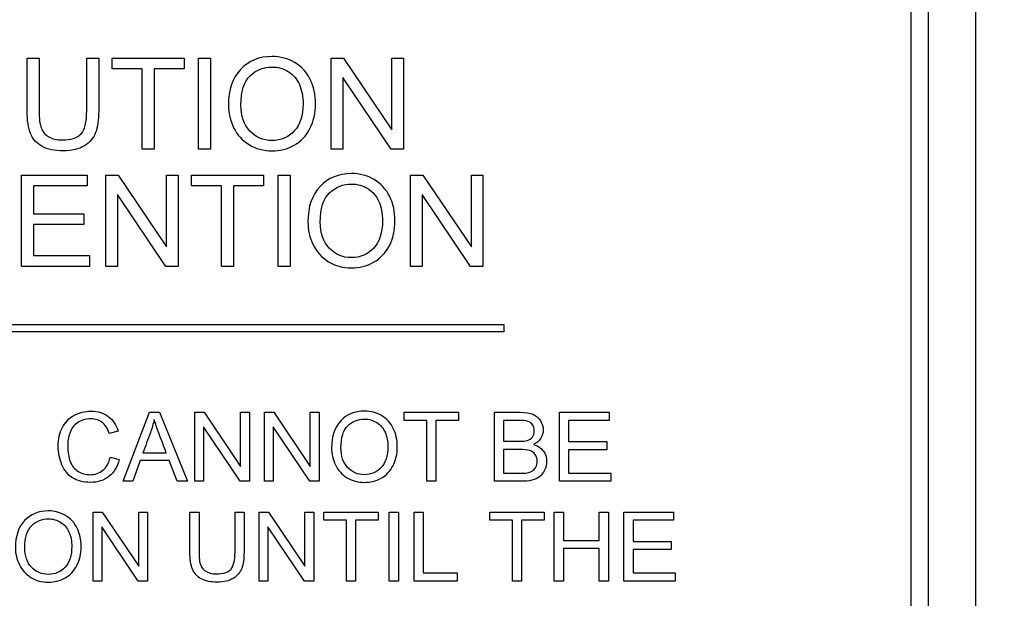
# Model space of a CAD drawing. Header units: inches. Extents: x 2 to 538, y -2 to 358.
# Tile 41 of 117: x 187.379 to 188.683, y 185.469 to 186.236. Entities that reach past the tile are written whole.
import ezdxf
from ezdxf.enums import TextEntityAlignment as Align

# ---------------------------------------------------------------- set-up
doc = ezdxf.new("R2010")
doc.units = ezdxf.units.IN
doc.header["$MEASUREMENT"] = 0
doc.layers.add('Default', color=7, linetype='Continuous')
doc.layers.add('LAB20180', color=7, linetype='Continuous')
doc.styles.add('SEACAD_Times_New_Roman', font='times.ttf')
doc.dimstyles.new('HAMMOND_(STH_-_540x360)', dxfattribs={"dimtxt": 2, "dimasz": 2.5, "dimexe": 1, "dimexo": 1, "dimgap": 0.5, "dimtad": 0, "dimtih": 1, "dimtoh": 1, "dimzin": 0, "dimdsep": 46, "dimtxsty": 'SEACAD_Times_New_Roman', "dimblk1": '_SE_FILLED', "dimblk2": '_SE_FILLED', "dimsah": 1, "dimcen": 1, "dimadec": 0, "dimazin": 0, "dimtfac": 0.8, "dimtofl": 0, "dimtmove": 1, "dimatfit": 3, "dimfxl": 1, "dimtolj": 1, "dimtzin": 0, "dimarcsym": 0})

# ---------------------------------------------------------------- blocks, each defined once
blk = doc.blocks.new('SE')
at = {"layer": 'LAB20180', "color": 7, "linetype": 'Continuous'}
for p, q in [((188.6454, 184.6169), (188.6454, 188.3669)), ((188.5599, 184.8049), (188.5599, 188.179)), ((188.5829, 184.8049), (188.5829, 188.179)), ((187.3887, 186.1849), (187.4045, 186.1849)), ((187.4676, 186.1849), (187.4835, 186.1849)), ((187.5012, 186.1707), (187.5012, 186.1849)), ((187.5012, 186.1849), (187.5966, 186.1849)), ((187.5966, 186.1849), (187.5966, 186.1707)), ((187.6159, 186.0639), (187.6159, 186.1849)), ((187.6159, 186.1849), (187.6318, 186.1849)), ((187.6318, 186.1849), (187.6318, 186.0639)), ((187.7915, 186.0639), (187.7915, 186.1849)), ((187.7915, 186.1849), (187.8079, 186.1849)), ((187.8079, 186.1849), (187.8719, 186.0898)), ((187.8719, 186.0898), (187.8719, 186.1849)), ((187.8719, 186.1849), (187.8873, 186.1849)), ((187.8873, 186.1849), (187.8873, 186.0639)), ((187.5409, 186.1707), (187.5012, 186.1707)), ((187.5409, 186.0639), (187.5409, 186.1707)), ((187.5966, 186.1707), (187.5568, 186.1707)), ((187.5568, 186.1707), (187.5568, 186.0639)), ((187.8709, 186.0639), (187.8068, 186.1591)), ((187.8068, 186.1591), (187.8068, 186.0639)), ((187.5568, 186.0639), (187.5409, 186.0639)), ((187.6318, 186.0639), (187.6159, 186.0639)), ((187.8068, 186.0639), (187.7915, 186.0639)), ((187.8873, 186.0639), (187.8709, 186.0639)), ((187.3811, 185.9087), (187.3811, 186.0298)), ((187.3811, 186.0298), (187.4683, 186.0298)), ((187.4683, 186.0298), (187.4683, 186.0156)), ((187.493, 185.9087), (187.493, 186.0298)), ((187.493, 186.0298), (187.5094, 186.0298)), ((187.5094, 186.0298), (187.5734, 185.9347)), ((187.5734, 185.9347), (187.5734, 186.0298)), ((187.5734, 186.0298), (187.5888, 186.0298)), ((187.5888, 186.0298), (187.5888, 185.9087)), ((187.6064, 186.0156), (187.6064, 186.0298)), ((187.6064, 186.0298), (187.7018, 186.0298)), ((187.7018, 186.0298), (187.7018, 186.0156)), ((187.7211, 185.9087), (187.7211, 186.0298)), ((187.7211, 186.0298), (187.7371, 186.0298)), ((187.7371, 186.0298), (187.7371, 185.9087)), ((187.8967, 185.9087), (187.8967, 186.0298)), ((187.8967, 186.0298), (187.9131, 186.0298)), ((187.9131, 186.0298), (187.9772, 185.9347)), ((187.9772, 185.9347), (187.9772, 186.0298)), ((187.9772, 186.0298), (187.9925, 186.0298)), ((187.9925, 186.0298), (187.9925, 185.9087)), ((187.4683, 186.0156), (187.3969, 186.0156)), ((187.3969, 186.0156), (187.3969, 185.9784)), ((187.6461, 186.0156), (187.6064, 186.0156)), ((187.6461, 185.9087), (187.6461, 186.0156)), ((187.7018, 186.0156), (187.6621, 186.0156)), ((187.6621, 186.0156), (187.6621, 185.9087)), ((187.5724, 185.9087), (187.5083, 186.0039)), ((187.5083, 186.0039), (187.5083, 185.9087)), ((187.976, 185.9087), (187.9121, 186.0039)), ((187.9121, 186.0039), (187.9121, 185.9087)), ((187.3969, 185.9784), (187.4637, 185.9784)), ((187.4637, 185.9784), (187.4637, 185.9641)), ((187.4637, 185.9641), (187.3969, 185.9641)), ((187.3969, 185.9641), (187.3969, 185.923)), ((187.3969, 185.923), (187.4711, 185.923)), ((187.4711, 185.923), (187.4711, 185.9087)), ((187.4711, 185.9087), (187.3811, 185.9087)), ((187.5083, 185.9087), (187.493, 185.9087)), ((187.5888, 185.9087), (187.5724, 185.9087)), ((187.6621, 185.9087), (187.6461, 185.9087)), ((187.7371, 185.9087), (187.7211, 185.9087)), ((187.9121, 185.9087), (187.8967, 185.9087)), ((187.9925, 185.9087), (187.976, 185.9087)), ((187.0204, 185.8319), (188.0204, 185.8319)), ((188.0204, 185.8219), (187.0204, 185.8219)), ((188.0204, 185.8319), (188.0204, 185.8219)), ((187.5158, 185.624), (187.5507, 185.7154)), ((187.5507, 185.7154), (187.564, 185.7154)), ((187.564, 185.7154), (187.6011, 185.624)), ((187.6107, 185.624), (187.6107, 185.7154)), ((187.6107, 185.7154), (187.6231, 185.7154)), ((187.6231, 185.7154), (187.6715, 185.6435)), ((187.6715, 185.6435), (187.6715, 185.7154)), ((187.6715, 185.7154), (187.6831, 185.7154)), ((187.6831, 185.7154), (187.6831, 185.624)), ((187.703, 185.624), (187.703, 185.7154)), ((187.703, 185.7154), (187.7155, 185.7154)), ((187.7155, 185.7154), (187.7638, 185.6435)), ((187.7638, 185.6435), (187.7638, 185.7154)), ((187.7638, 185.7154), (187.7754, 185.7154)), ((187.7754, 185.7154), (187.7754, 185.624)), ((187.8881, 185.7047), (187.8881, 185.7154)), ((187.8881, 185.7154), (187.9603, 185.7154)), ((187.9182, 185.7047), (187.8881, 185.7047)), ((187.9182, 185.624), (187.9182, 185.7047)), ((187.9603, 185.7047), (187.9302, 185.7047)), ((187.9302, 185.7047), (187.9302, 185.624)), ((187.9603, 185.7154), (187.9603, 185.7047)), ((188.0079, 185.624), (188.0079, 185.7154)), ((188.02, 185.7047), (188.02, 185.677)), ((188.094, 185.624), (188.094, 185.7154)), ((188.094, 185.7154), (188.1599, 185.7154)), ((188.1599, 185.7047), (188.1061, 185.7047)), ((188.1061, 185.7047), (188.1061, 185.6766)), ((188.1599, 185.7154), (188.1599, 185.7047)), ((187.6707, 185.624), (187.6223, 185.6959)), ((187.6223, 185.6959), (187.6223, 185.624)), ((187.763, 185.624), (187.7147, 185.6959)), ((187.7147, 185.6959), (187.7147, 185.624)), ((187.5092, 185.6903), (187.4974, 185.6875)), ((188.02, 185.6662), (188.02, 185.6347)), ((188.1061, 185.6766), (188.1565, 185.6766)), ((188.1565, 185.6658), (188.1061, 185.6658)), ((188.1061, 185.6658), (188.1061, 185.6347)), ((188.1565, 185.6766), (188.1565, 185.6658)), ((187.4987, 185.656), (187.5107, 185.653)), ((187.542, 185.6615), (187.573, 185.6615)), ((187.5383, 185.6517), (187.5285, 185.624)), ((187.5768, 185.6517), (187.5383, 185.6517)), ((187.5873, 185.624), (187.5768, 185.6517)), ((188.1061, 185.6347), (188.1621, 185.6347)), ((188.1621, 185.6347), (188.1621, 185.624)), ((187.5285, 185.624), (187.5158, 185.624)), ((187.6011, 185.624), (187.5873, 185.624)), ((187.6223, 185.624), (187.6107, 185.624)), ((187.6831, 185.624), (187.6707, 185.624)), ((187.7147, 185.624), (187.703, 185.624)), ((187.7754, 185.624), (187.763, 185.624)), ((187.9302, 185.624), (187.9182, 185.624)), ((188.1621, 185.624), (188.094, 185.624)), ((187.476, 185.4917), (187.476, 185.5832)), ((187.476, 185.5832), (187.4883, 185.5832)), ((187.4883, 185.5832), (187.5367, 185.5113)), ((187.5367, 185.5113), (187.5367, 185.5832)), ((187.5367, 185.5832), (187.5483, 185.5832)), ((187.5483, 185.5832), (187.5483, 185.4917)), ((187.6043, 185.5832), (187.6164, 185.5832)), ((187.6641, 185.5832), (187.676, 185.5832)), ((187.696, 185.4917), (187.696, 185.5832)), ((187.696, 185.5832), (187.7084, 185.5832)), ((187.7084, 185.5832), (187.7568, 185.5113)), ((187.7568, 185.5113), (187.7568, 185.5832)), ((187.7568, 185.5832), (187.7684, 185.5832)), ((187.7684, 185.5832), (187.7684, 185.4917)), ((187.7817, 185.5725), (187.7817, 185.5832)), ((187.7817, 185.5832), (187.8538, 185.5832)), ((187.8538, 185.5832), (187.8538, 185.5725)), ((187.8684, 185.4917), (187.8684, 185.5832)), ((187.8684, 185.5832), (187.8805, 185.5832)), ((187.8805, 185.5832), (187.8805, 185.4917)), ((187.9015, 185.4917), (187.9015, 185.5832)), ((187.9015, 185.5832), (187.9135, 185.5832)), ((187.9135, 185.5832), (187.9135, 185.5025)), ((188.0015, 185.5725), (188.0015, 185.5832)), ((188.0015, 185.5832), (188.0737, 185.5832)), ((188.0737, 185.5832), (188.0737, 185.5725)), ((188.087, 185.4917), (188.087, 185.5832)), ((188.087, 185.5832), (188.0991, 185.5832)), ((188.0991, 185.5832), (188.0991, 185.5456)), ((188.1467, 185.5456), (188.1467, 185.5832)), ((188.1467, 185.5832), (188.1587, 185.5832)), ((188.1587, 185.5832), (188.1587, 185.4917)), ((188.1793, 185.4917), (188.1793, 185.5832)), ((188.1793, 185.5832), (188.2452, 185.5832)), ((188.2452, 185.5832), (188.2452, 185.5725)), ((187.5359, 185.4917), (187.4876, 185.5636)), ((187.4876, 185.5636), (187.4876, 185.4917)), ((187.756, 185.4917), (187.7076, 185.5636)), ((187.7076, 185.5636), (187.7076, 185.4917)), ((187.8118, 185.5725), (187.7817, 185.5725)), ((187.8118, 185.4917), (187.8118, 185.5725)), ((187.8538, 185.5725), (187.8238, 185.5725)), ((187.8238, 185.5725), (187.8238, 185.4917)), ((188.0316, 185.5725), (188.0015, 185.5725)), ((188.0316, 185.4917), (188.0316, 185.5725)), ((188.0737, 185.5725), (188.0437, 185.5725)), ((188.0437, 185.5725), (188.0437, 185.4917)), ((188.2452, 185.5725), (188.1914, 185.5725)), ((188.1914, 185.5725), (188.1914, 185.5443)), ((188.0991, 185.5456), (188.1467, 185.5456)), ((188.1914, 185.5443), (188.2418, 185.5443)), ((188.2418, 185.5443), (188.2418, 185.5336)), ((188.1467, 185.5348), (188.0991, 185.5348)), ((188.0991, 185.5348), (188.0991, 185.4917)), ((188.1467, 185.4917), (188.1467, 185.5348)), ((188.2418, 185.5336), (188.1914, 185.5336)), ((188.1914, 185.5336), (188.1914, 185.5025)), ((187.9135, 185.5025), (187.9586, 185.5025)), ((187.9586, 185.5025), (187.9586, 185.4917)), ((188.1914, 185.5025), (188.2474, 185.5025)), ((188.2474, 185.5025), (188.2474, 185.4917)), ((187.4876, 185.4917), (187.476, 185.4917)), ((187.5483, 185.4917), (187.5359, 185.4917)), ((187.7076, 185.4917), (187.696, 185.4917)), ((187.7684, 185.4917), (187.756, 185.4917)), ((187.8238, 185.4917), (187.8118, 185.4917)), ((187.8805, 185.4917), (187.8684, 185.4917)), ((187.9586, 185.4917), (187.9015, 185.4917)), ((188.0437, 185.4917), (188.0316, 185.4917)), ((188.0991, 185.4917), (188.087, 185.4917)), ((188.1587, 185.4917), (188.1467, 185.4917)), ((188.2474, 185.4917), (188.1793, 185.4917))]:
    blk.add_line(p, q, dxfattribs=at)
for points, knots in [([(187.4835, 186.1849), (187.4835, 186.1616), (187.4835, 186.1384), (187.4835, 186.1151), (187.4835, 186.1028), (187.4822, 186.0932), (187.4794, 186.0861), (187.4767, 186.0789), (187.4717, 186.0731), (187.4574, 186.0641), (187.448, 186.0619), (187.4251, 186.0619), (187.4158, 186.0639), (187.4086, 186.0677), (187.4014, 186.0716), (187.3963, 186.0773), (187.3932, 186.0847), (187.3902, 186.0921), (187.3887, 186.1022), (187.3887, 186.1151), (187.3887, 186.1384), (187.3887, 186.1616), (187.3887, 186.1849)], [0, 0, 0, 0, 0.229161, 0.229161, 0.229161, 0.325775, 0.325775, 0.325775, 0.415775, 0.415775, 0.505774, 0.505774, 0.59267, 0.59267, 0.59267, 0.669455, 0.669455, 0.669455, 0.770846, 0.770846, 0.770846, 1, 1, 1, 1]), ([(187.4835, 186.1849), (187.4835, 186.1616), (187.4835, 186.1384), (187.4835, 186.1151), (187.4835, 186.1028), (187.4822, 186.0932), (187.4794, 186.0861), (187.4767, 186.0789), (187.4717, 186.0731), (187.4574, 186.0641), (187.448, 186.0619), (187.4251, 186.0619), (187.4158, 186.0639), (187.4086, 186.0677), (187.4014, 186.0716), (187.3963, 186.0773), (187.3932, 186.0847), (187.3902, 186.0921), (187.3887, 186.1022), (187.3887, 186.1151), (187.3887, 186.1384), (187.3887, 186.1616), (187.3887, 186.1849)], [0, 0, 0, 0, 0.229161, 0.229161, 0.229161, 0.325775, 0.325775, 0.325775, 0.415775, 0.415775, 0.505774, 0.505774, 0.59267, 0.59267, 0.59267, 0.669455, 0.669455, 0.669455, 0.770846, 0.770846, 0.770846, 1, 1, 1, 1]), ([(187.4045, 186.1849), (187.4045, 186.1617), (187.4045, 186.1384), (187.4045, 186.1152), (187.4045, 186.1046), (187.4055, 186.0969), (187.4075, 186.0919), (187.4095, 186.087), (187.4127, 186.0831), (187.4175, 186.0804), (187.4223, 186.0778), (187.4281, 186.0764), (187.4467, 186.0764), (187.4551, 186.0791), (187.4651, 186.0897), (187.4676, 186.0999), (187.4676, 186.1152), (187.4676, 186.1384), (187.4676, 186.1617), (187.4676, 186.1849)], [0, 0, 0, 0, 0.272314, 0.272314, 0.272314, 0.364418, 0.364418, 0.364418, 0.424903, 0.424903, 0.424903, 0.493173, 0.493173, 0.610438, 0.610438, 0.727704, 0.727704, 0.727704, 1, 1, 1, 1]), ([(187.4045, 186.1849), (187.4045, 186.1617), (187.4045, 186.1384), (187.4045, 186.1152), (187.4045, 186.1046), (187.4055, 186.0969), (187.4075, 186.0919), (187.4095, 186.087), (187.4127, 186.0831), (187.4175, 186.0804), (187.4223, 186.0778), (187.4281, 186.0764), (187.4467, 186.0764), (187.4551, 186.0791), (187.4651, 186.0897), (187.4676, 186.0999), (187.4676, 186.1152), (187.4676, 186.1384), (187.4676, 186.1617), (187.4676, 186.1849)], [0, 0, 0, 0, 0.272314, 0.272314, 0.272314, 0.364418, 0.364418, 0.364418, 0.424903, 0.424903, 0.424903, 0.493173, 0.493173, 0.610438, 0.610438, 0.727704, 0.727704, 0.727704, 1, 1, 1, 1]), ([(187.6554, 186.1228), (187.6554, 186.1429), (187.6608, 186.1585), (187.6715, 186.1699), (187.6822, 186.1813), (187.6962, 186.1869), (187.7243, 186.1869), (187.7343, 186.1843), (187.7433, 186.1789), (187.7522, 186.1736), (187.7591, 186.1661), (187.7637, 186.1566), (187.7684, 186.1471), (187.7707, 186.1363), (187.7707, 186.1119), (187.7683, 186.101), (187.7633, 186.0913), (187.7584, 186.0817), (187.7514, 186.0743), (187.7334, 186.0643), (187.7235, 186.0619), (187.7017, 186.0619), (187.6916, 186.0647), (187.6737, 186.0756), (187.6669, 186.0831), (187.6577, 186.1021), (187.6554, 186.1122), (187.6554, 186.1228)], [0, 0, 0, 0, 0.133447, 0.133447, 0.133447, 0.256218, 0.256218, 0.337096, 0.337096, 0.337096, 0.41739, 0.41739, 0.41739, 0.505072, 0.505072, 0.593922, 0.593922, 0.593922, 0.671214, 0.671214, 0.748505, 0.748505, 0.832337, 0.832337, 0.916168, 0.916168, 1, 1, 1, 1]), ([(187.6719, 186.1225), (187.6719, 186.1079), (187.6758, 186.0964), (187.6836, 186.0881), (187.6914, 186.0798), (187.7012, 186.0755), (187.725, 186.0755), (187.7349, 186.0797), (187.7426, 186.0882), (187.7504, 186.0967), (187.7543, 186.1086), (187.7543, 186.134), (187.7526, 186.1425), (187.746, 186.1572), (187.7412, 186.1629), (187.7347, 186.1669), (187.7284, 186.1709), (187.7212, 186.173), (187.702, 186.173), (187.6922, 186.1691), (187.6841, 186.1613), (187.676, 186.1535), (187.6719, 186.1406), (187.6719, 186.1225)], [0, 0, 0, 0, 0.129275, 0.129275, 0.129275, 0.243005, 0.243005, 0.359073, 0.359073, 0.359073, 0.493901, 0.493901, 0.579129, 0.579129, 0.664357, 0.664357, 0.664357, 0.743292, 0.743292, 0.854918, 0.854918, 0.854918, 1, 1, 1, 1]), ([(187.7607, 185.9677), (187.7607, 185.9877), (187.7661, 186.0034), (187.7768, 186.0147), (187.7875, 186.0261), (187.8014, 186.0318), (187.8295, 186.0318), (187.8396, 186.0291), (187.8485, 186.0237), (187.8574, 186.0184), (187.8642, 186.011), (187.869, 186.0015), (187.8738, 185.992), (187.876, 185.9811), (187.876, 185.9568), (187.8735, 185.9459), (187.8637, 185.9265), (187.8567, 185.9192), (187.8477, 185.9142), (187.8386, 185.9092), (187.8288, 185.9068), (187.807, 185.9068), (187.7968, 185.9095), (187.7879, 185.915), (187.779, 185.9205), (187.7722, 185.928), (187.7675, 185.9375), (187.7629, 185.947), (187.7607, 185.9571), (187.7607, 185.9677)], [0, 0, 0, 0, 0.133276, 0.133276, 0.133276, 0.256498, 0.256498, 0.337089, 0.337089, 0.337089, 0.417188, 0.417188, 0.417188, 0.50216, 0.50216, 0.588265, 0.588265, 0.67437, 0.67437, 0.67437, 0.752811, 0.752811, 0.837889, 0.837889, 0.837889, 0.91829, 0.91829, 0.91829, 1, 1, 1, 1]), ([(187.7771, 185.9674), (187.7771, 185.9528), (187.781, 185.9413), (187.7889, 185.933), (187.7967, 185.9246), (187.8064, 185.9204), (187.8303, 185.9204), (187.8402, 185.9246), (187.8556, 185.9415), (187.8595, 185.9535), (187.8595, 185.9789), (187.8579, 185.9874), (187.8546, 185.9947), (187.8513, 186.0021), (187.8464, 186.0077), (187.84, 186.0118), (187.8336, 186.0159), (187.8265, 186.0179), (187.8072, 186.0179), (187.7975, 186.014), (187.7893, 186.0062), (187.7812, 185.9984), (187.7771, 185.9855), (187.7771, 185.9674)], [0, 0, 0, 0, 0.12936, 0.12936, 0.12936, 0.25362, 0.25362, 0.379572, 0.379572, 0.505523, 0.505523, 0.58514, 0.58514, 0.58514, 0.664225, 0.664225, 0.664225, 0.743181, 0.743181, 0.854837, 0.854837, 0.854837, 1, 1, 1, 1]), ([(187.5107, 185.653), (187.5082, 185.643), (187.5036, 185.6355), (187.4904, 185.625), (187.4824, 185.6225), (187.4631, 185.6225), (187.455, 185.6244), (187.4489, 185.6284), (187.4427, 185.6325), (187.438, 185.6383), (187.4348, 185.6459), (187.4317, 185.6535), (187.4299, 185.6617), (187.4299, 185.6799), (187.4318, 185.6882), (187.4391, 185.7023), (187.4442, 185.7077), (187.4509, 185.7114), (187.4577, 185.715), (187.465, 185.7169), (187.4822, 185.7169), (187.4899, 185.7145), (187.4962, 185.7099), (187.5024, 185.7053), (187.5068, 185.6987), (187.5092, 185.6903)], [0, 0, 0, 0, 0.104784, 0.104784, 0.209567, 0.209567, 0.317021, 0.317021, 0.317021, 0.409636, 0.409636, 0.409636, 0.50368, 0.50368, 0.606274, 0.606274, 0.708868, 0.708868, 0.708868, 0.799876, 0.799876, 0.902518, 0.902518, 0.902518, 1, 1, 1, 1]), ([(187.4974, 185.6875), (187.4952, 185.6942), (187.4921, 185.699), (187.4841, 185.7051), (187.479, 185.7066), (187.4659, 185.7066), (187.4599, 185.7049), (187.4553, 185.7016), (187.4505, 185.6982), (187.4472, 185.6937), (187.4453, 185.6879), (187.4434, 185.6823), (187.4424, 185.6764), (187.4424, 185.6626), (187.4436, 185.6559), (187.4458, 185.65), (187.4481, 185.6442), (187.4516, 185.6399), (187.4564, 185.6371), (187.4611, 185.6342), (187.4663, 185.6327), (187.4787, 185.6327), (187.4844, 185.6347), (187.4938, 185.6425), (187.497, 185.6483), (187.4987, 185.656)], [0, 0, 0, 0, 0.092496, 0.092496, 0.184992, 0.184992, 0.290309, 0.290309, 0.290309, 0.385664, 0.385664, 0.385664, 0.479089, 0.479089, 0.59988, 0.59988, 0.59988, 0.694276, 0.694276, 0.694276, 0.782596, 0.782596, 0.891298, 0.891298, 1, 1, 1, 1]), ([(187.557, 185.706), (187.5557, 185.7), (187.554, 185.6942), (187.552, 185.6884), (187.5488, 185.6794), (187.5453, 185.6705), (187.542, 185.6615)], [0, 0, 0, 0, 0.389821, 0.389821, 0.389821, 1, 1, 1, 1]), ([(187.573, 185.6615), (187.5698, 185.67), (187.5667, 185.6784), (187.5635, 185.6869), (187.5607, 185.6946), (187.5585, 185.7009), (187.557, 185.706)], [0, 0, 0, 0, 0.572051, 0.572051, 0.572051, 1, 1, 1, 1]), ([(187.792, 185.6685), (187.792, 185.6836), (187.796, 185.6954), (187.8041, 185.7041), (187.8122, 185.7127), (187.8228, 185.7169), (187.844, 185.7169), (187.8516, 185.7149), (187.8584, 185.7109), (187.8651, 185.7069), (187.8702, 185.7012), (187.8738, 185.694), (187.8774, 185.6868), (187.8791, 185.6786), (187.8791, 185.6603), (187.8772, 185.652), (187.8698, 185.6374), (187.8645, 185.6318), (187.8577, 185.6281), (187.8508, 185.6243), (187.8435, 185.6225), (187.827, 185.6225), (187.8193, 185.6245), (187.8058, 185.6328), (187.8007, 185.6385), (187.7971, 185.6456), (187.7936, 185.6528), (187.792, 185.6604), (187.792, 185.6685)], [0, 0, 0, 0, 0.133435, 0.133435, 0.133435, 0.256543, 0.256543, 0.337059, 0.337059, 0.337059, 0.417323, 0.417323, 0.417323, 0.502276, 0.502276, 0.588361, 0.588361, 0.674447, 0.674447, 0.674447, 0.751393, 0.751393, 0.834851, 0.834851, 0.918308, 0.918308, 0.918308, 1, 1, 1, 1]), ([(187.8044, 185.6682), (187.8044, 185.6572), (187.8074, 185.6485), (187.8133, 185.6422), (187.8192, 185.6359), (187.8265, 185.6327), (187.8445, 185.6327), (187.852, 185.6359), (187.8637, 185.6487), (187.8666, 185.6578), (187.8666, 185.6769), (187.8654, 185.6834), (187.8629, 185.6889), (187.8604, 185.6945), (187.8567, 185.6988), (187.8519, 185.7018), (187.8471, 185.7049), (187.8417, 185.7064), (187.8271, 185.7064), (187.8198, 185.7035), (187.8136, 185.6976), (187.8075, 185.6917), (187.8044, 185.6819), (187.8044, 185.6682)], [0, 0, 0, 0, 0.12936, 0.12936, 0.12936, 0.253622, 0.253622, 0.379574, 0.379574, 0.505526, 0.505526, 0.585143, 0.585143, 0.585143, 0.664256, 0.664256, 0.664256, 0.743199, 0.743199, 0.854836, 0.854836, 0.854836, 1, 1, 1, 1]), ([(188.0079, 185.7154), (188.0193, 185.7154), (188.0307, 185.7154), (188.0421, 185.7154), (188.0491, 185.7154), (188.0547, 185.7145), (188.0589, 185.7127), (188.0631, 185.7108), (188.0664, 185.708), (188.0688, 185.7041), (188.0711, 185.7002), (188.0724, 185.6962), (188.0724, 185.6881), (188.0713, 185.6845), (188.0671, 185.6775), (188.0639, 185.6748), (188.0596, 185.6727)], [0, 0, 0, 0, 0.335897, 0.335897, 0.335897, 0.504144, 0.504144, 0.504144, 0.634665, 0.634665, 0.634665, 0.762625, 0.762625, 0.881313, 0.881313, 1, 1, 1, 1]), ([(188.02, 185.677), (188.0266, 185.677), (188.0331, 185.677), (188.0397, 185.677), (188.0451, 185.677), (188.0489, 185.6773), (188.0512, 185.678), (188.0543, 185.679), (188.0567, 185.6805), (188.0582, 185.6826), (188.0597, 185.6848), (188.0606, 185.6874), (188.0606, 185.6937), (188.0598, 185.6963), (188.0584, 185.6987), (188.057, 185.7009), (188.0548, 185.7026), (188.0522, 185.7034), (188.0494, 185.7043), (188.0448, 185.7047), (188.0382, 185.7047), (188.0321, 185.7047), (188.026, 185.7047), (188.02, 185.7047)], [0, 0, 0, 0, 0.203788, 0.203788, 0.203788, 0.323148, 0.323148, 0.323148, 0.410253, 0.410253, 0.410253, 0.500144, 0.500144, 0.584947, 0.584947, 0.584947, 0.667241, 0.667241, 0.667241, 0.81188, 0.81188, 0.81188, 1, 1, 1, 1]), ([(188.0596, 185.6727), (188.0652, 185.671), (188.0694, 185.6683), (188.0724, 185.6644), (188.0754, 185.6605), (188.0769, 185.6558), (188.0769, 185.6462), (188.076, 185.6422), (188.0741, 185.6385), (188.0723, 185.6349), (188.0701, 185.632), (188.0674, 185.63), (188.0648, 185.628), (188.0615, 185.6265), (188.0575, 185.6254), (188.0535, 185.6244), (188.0486, 185.624), (188.0427, 185.624), (188.0311, 185.624), (188.0195, 185.624), (188.0079, 185.624)], [0, 0, 0, 0, 0.135423, 0.135423, 0.135423, 0.266636, 0.266636, 0.373717, 0.373717, 0.373717, 0.469322, 0.469322, 0.469322, 0.565896, 0.565896, 0.565896, 0.69561, 0.69561, 0.69561, 1, 1, 1, 1]), ([(188.02, 185.6347), (188.0275, 185.6347), (188.0351, 185.6347), (188.0427, 185.6347), (188.0467, 185.6347), (188.0494, 185.6348), (188.051, 185.6351), (188.0538, 185.6357), (188.0561, 185.6365), (188.058, 185.6376), (188.0598, 185.6387), (188.0614, 185.6405), (188.0626, 185.6427), (188.0637, 185.645), (188.0644, 185.6475), (188.0644, 185.6539), (188.0635, 185.6568), (188.0618, 185.6594), (188.06, 185.6619), (188.0576, 185.6637), (188.0514, 185.6657), (188.0469, 185.6662), (188.0411, 185.6662), (188.034, 185.6662), (188.027, 185.6662), (188.02, 185.6662)], [0, 0, 0, 0, 0.213146, 0.213146, 0.213146, 0.290843, 0.290843, 0.290843, 0.360798, 0.360798, 0.360798, 0.425785, 0.425785, 0.425785, 0.501372, 0.501372, 0.589557, 0.589557, 0.589557, 0.695887, 0.695887, 0.802217, 0.802217, 0.802217, 1, 1, 1, 1]), ([(187.3731, 185.5362), (187.3731, 185.5513), (187.3772, 185.5632), (187.3853, 185.5718), (187.3934, 185.5804), (187.4039, 185.5847), (187.4252, 185.5847), (187.4328, 185.5827), (187.4395, 185.5786), (187.4463, 185.5745), (187.4515, 185.569), (187.455, 185.5618), (187.4585, 185.5546), (187.4603, 185.5464), (187.4603, 185.528), (187.4584, 185.5198), (187.451, 185.5051), (187.4457, 185.4996), (187.4389, 185.4958), (187.432, 185.492), (187.4246, 185.4902), (187.4081, 185.4902), (187.4005, 185.4922), (187.3937, 185.4964), (187.387, 185.5006), (187.3818, 185.5062), (187.3784, 185.5134), (187.3749, 185.5206), (187.3731, 185.5282), (187.3731, 185.5362)], [0, 0, 0, 0, 0.133288, 0.133288, 0.133288, 0.256521, 0.256521, 0.337119, 0.337119, 0.337119, 0.417249, 0.417249, 0.417249, 0.502221, 0.502221, 0.588326, 0.588326, 0.674431, 0.674431, 0.674431, 0.752879, 0.752879, 0.837964, 0.837964, 0.837964, 0.918255, 0.918255, 0.918255, 1, 1, 1, 1]), ([(187.3855, 185.536), (187.3855, 185.525), (187.3885, 185.5163), (187.3944, 185.51), (187.4004, 185.5037), (187.4077, 185.5005), (187.4257, 185.5005), (187.4332, 185.5037), (187.4449, 185.5165), (187.4478, 185.5255), (187.4478, 185.5447), (187.4466, 185.5512), (187.4441, 185.5567), (187.4416, 185.5623), (187.4379, 185.5665), (187.4331, 185.5696), (187.4283, 185.5727), (187.4229, 185.5742), (187.4083, 185.5742), (187.4009, 185.5712), (187.3948, 185.5653), (187.3887, 185.5595), (187.3855, 185.5497), (187.3855, 185.536)], [0, 0, 0, 0, 0.129361, 0.129361, 0.129361, 0.253622, 0.253622, 0.379575, 0.379575, 0.505527, 0.505527, 0.585145, 0.585145, 0.585145, 0.66423, 0.66423, 0.66423, 0.743184, 0.743184, 0.854836, 0.854836, 0.854836, 1, 1, 1, 1]), ([(187.676, 185.5832), (187.676, 185.5656), (187.676, 185.548), (187.676, 185.5303), (187.676, 185.5212), (187.675, 185.5138), (187.6729, 185.5085), (187.6709, 185.5031), (187.6672, 185.4987), (187.6563, 185.4919), (187.6492, 185.4902), (187.6319, 185.4902), (187.6249, 185.4917), (187.6194, 185.4946), (187.614, 185.4975), (187.6102, 185.5019), (187.6078, 185.5075), (187.6055, 185.513), (187.6043, 185.5207), (187.6043, 185.5303), (187.6043, 185.548), (187.6043, 185.5656), (187.6043, 185.5832)], [0, 0, 0, 0, 0.229406, 0.229406, 0.229406, 0.325749, 0.325749, 0.325749, 0.415354, 0.415354, 0.50496, 0.50496, 0.592698, 0.592698, 0.592698, 0.669456, 0.669456, 0.669456, 0.770584, 0.770584, 0.770584, 1, 1, 1, 1]), ([(187.676, 185.5832), (187.676, 185.5656), (187.676, 185.548), (187.676, 185.5303), (187.676, 185.5212), (187.675, 185.5138), (187.6729, 185.5085), (187.6709, 185.5031), (187.6672, 185.4987), (187.6563, 185.4919), (187.6492, 185.4902), (187.6319, 185.4902), (187.6249, 185.4917), (187.6194, 185.4946), (187.614, 185.4975), (187.6102, 185.5019), (187.6078, 185.5075), (187.6055, 185.513), (187.6043, 185.5207), (187.6043, 185.5303), (187.6043, 185.548), (187.6043, 185.5656), (187.6043, 185.5832)], [0, 0, 0, 0, 0.229406, 0.229406, 0.229406, 0.325749, 0.325749, 0.325749, 0.415354, 0.415354, 0.50496, 0.50496, 0.592698, 0.592698, 0.592698, 0.669456, 0.669456, 0.669456, 0.770584, 0.770584, 0.770584, 1, 1, 1, 1]), ([(187.6164, 185.5832), (187.6164, 185.5656), (187.6164, 185.548), (187.6164, 185.5305), (187.6164, 185.5225), (187.6171, 185.5166), (187.6186, 185.5129), (187.62, 185.5092), (187.6226, 185.5062), (187.6262, 185.5042), (187.6298, 185.5022), (187.6342, 185.5011), (187.6393, 185.5012), (187.6482, 185.5013), (187.6546, 185.5031), (187.6584, 185.5072), (187.6621, 185.5113), (187.6641, 185.519), (187.6641, 185.5305), (187.6641, 185.548), (187.6641, 185.5656), (187.6641, 185.5832)], [0, 0, 0, 0, 0.272277, 0.272277, 0.272277, 0.364295, 0.364295, 0.364295, 0.425023, 0.425023, 0.425023, 0.495541, 0.495541, 0.495541, 0.601576, 0.601576, 0.601576, 0.727751, 0.727751, 0.727751, 1, 1, 1, 1]), ([(187.6164, 185.5832), (187.6164, 185.5656), (187.6164, 185.548), (187.6164, 185.5305), (187.6164, 185.5225), (187.6171, 185.5166), (187.6186, 185.5129), (187.62, 185.5092), (187.6226, 185.5062), (187.6262, 185.5042), (187.6298, 185.5022), (187.6342, 185.5011), (187.6393, 185.5012), (187.6482, 185.5013), (187.6546, 185.5031), (187.6584, 185.5072), (187.6621, 185.5113), (187.6641, 185.519), (187.6641, 185.5305), (187.6641, 185.548), (187.6641, 185.5656), (187.6641, 185.5832)], [0, 0, 0, 0, 0.272277, 0.272277, 0.272277, 0.364295, 0.364295, 0.364295, 0.425023, 0.425023, 0.425023, 0.495541, 0.495541, 0.495541, 0.601576, 0.601576, 0.601576, 0.727751, 0.727751, 0.727751, 1, 1, 1, 1])]:
    blk.add_open_spline(points, degree=3, knots=knots, dxfattribs=at)
blk = doc.blocks.new('DMBLK5273')
at = {"layer": 'Default', "linetype": 'Continuous'}
for points in [[(200.1371, 199.0172), (199.7204, 201.5172), (199.3038, 199.0172)], [(200.1371, 184.7669), (199.3038, 184.7669), (199.7204, 182.2669)]]:
    blk.add_hatch(color=7, dxfattribs=at).paths.add_polyline_path(points)
at = {"layer": 'Default', "color": 7, "linetype": 'Continuous'}
for p, q in [((192.6484, 201.5172), (200.7204, 201.5172)), ((199.7204, 201.5172), (199.7204, 193.5921)), ((199.7204, 190.8921), (199.7204, 182.2669)), ((188.5854, 182.2669), (200.7204, 182.2669))]:
    blk.add_line(p, q, dxfattribs=at)
at = {"layer": 'Default', "color": 7, "linetype": 'Continuous', "style": 'SEACAD_Times_New_Roman'}
blk.add_text('19.25', height=2, dxfattribs=at).set_placement((196.3081, 192.8921), align=Align.TOP_LEFT)
blk = doc.blocks.new('_SE_FILLED')
at = {"color": 0}
blk.add_line((0, 0), (-1, 0), dxfattribs=at)
blk.add_solid([(0, 0), (-1, -0.1665), (-1, 0.1665), (0, 0)], dxfattribs=at)

msp = doc.modelspace()

# ---------------------------------------------------------------- block references
at = {"layer": 'Default'}
msp.add_blockref('SE', (0, 0), dxfattribs=at)

# ---------------------------------------------------------------- dimensions: what is measured, and where the dimension line sits
at = {"layer": 'Default', "color": 7, "linetype": 'Continuous'}
dim = msp.add_linear_dim(base=(199.7204, 182.2669), p1=(191.6484, 201.5172), p2=(187.5854, 182.2669), angle=90, text='\\A1;<>', dimstyle='HAMMOND_(STH_-_540x360)', override={"dimtmove": 0}, dxfattribs=at)
dim.commit()
dim.dimension.update_dxf_attribs({"geometry": 'DMBLK5273', "text_midpoint": (199.7204, 191.8921), "dimtype": 160})

doc.saveas('drawing.dxf')
